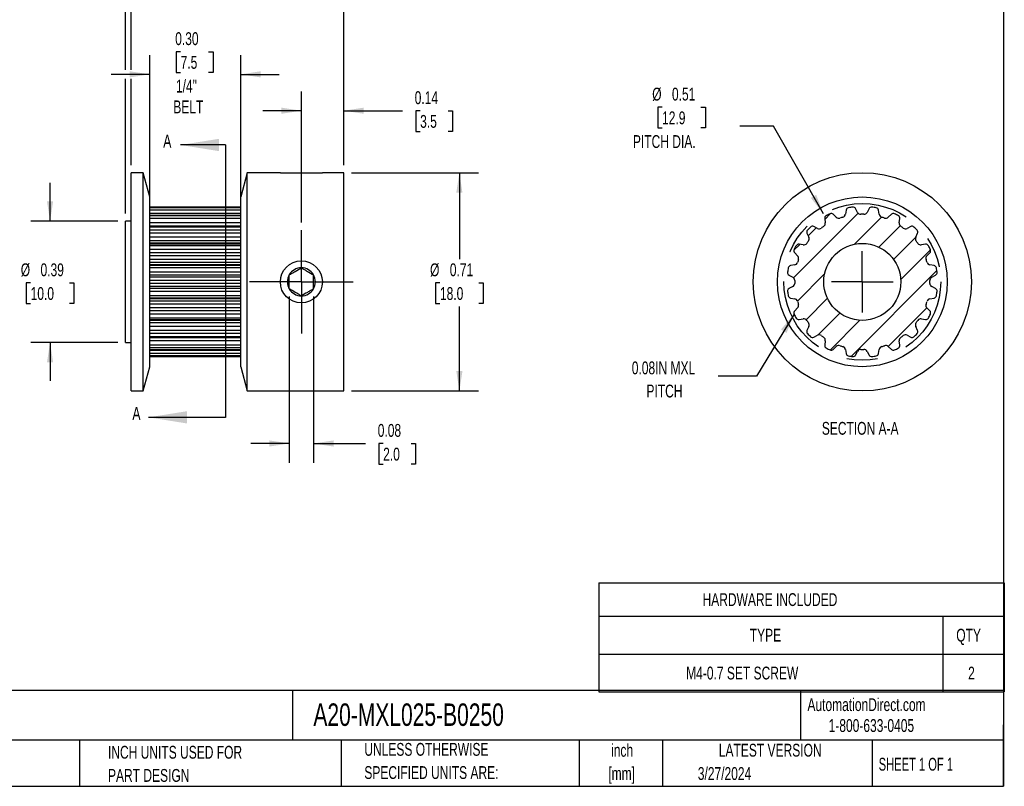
# Model space of a CAD drawing. Header units: inches. Extents: x 0.12 to 5.38, y 0.12 to 4.12.
# Tile 2 of 3: x 2.18 to 5.38, y 0.12 to 2.61. Entities that reach past the tile are written whole.
import ezdxf

# ---------------------------------------------------------------- set-up
doc = ezdxf.new("R2010")
doc.units = ezdxf.units.IN
doc.header["$LTSCALE"] = 0.5
doc.header["$MEASUREMENT"] = 0
doc.linetypes.add('CENTERX2', pattern=[0.8, 0.5, -0.1, 0.1, -0.1])
doc.layers.add('CENTER', color=40, linetype='CENTERX2')
doc.layers.add('HATCH', color=6, linetype='Continuous')
doc.layers.add('DIMENSIONS', color=140, linetype='Continuous', lineweight=25)
doc.layers.add('TEXT', color=140, linetype='Continuous', lineweight=25)
doc.styles.add('SLDTEXTSTYLE0', font='TXT', dxfattribs={"width": 0.7})
doc.styles.add('SLDTEXTSTYLE1', font='TXT', dxfattribs={"width": 0.65})
doc.dimstyles.new('SLDDIMSTYLE0', dxfattribs={"dimtxt": 0.04248, "dimasz": 0.065, "dimexe": 0, "dimexo": 0.0625, "dimgap": 0.01062, "dimtad": 0, "dimtih": 1, "dimtoh": 1, "dimrnd": 1e-09, "dimdsep": 46, "dimtxsty": 'SLDTEXTSTYLE0', "dimsah": 1, "dimcen": 0, "dimadec": 0, "dimazin": 2, "dimtfac": 1, "dimtofl": 0, "dimtmove": 0, "dimatfit": 3, "dimfxl": 0, "dimfrac": 2, "dimtolj": 1, "dimtzin": 12, "dimarcsym": 0})
doc.dimstyles.new('SLDDIMSTYLE1', dxfattribs={"dimtxt": 0.04248, "dimasz": 0.065, "dimexe": 0, "dimexo": 0.0625, "dimgap": 0.01062, "dimtad": 0, "dimtih": 1, "dimtoh": 1, "dimrnd": 1e-09, "dimzin": 0, "dimdsep": 46, "dimtxsty": 'SLDTEXTSTYLE0', "dimsah": 1, "dimcen": 0.09, "dimadec": 0, "dimazin": 0, "dimtfac": 1, "dimtmove": 0, "dimatfit": 0, "dimfxl": 0, "dimfrac": 2, "dimtolj": 1, "dimtzin": 12, "dimarcsym": 0})
doc.dimstyles.new('SLDDIMSTYLE2', dxfattribs={"dimtxt": 0.04248, "dimasz": 0.065, "dimexe": 0, "dimexo": 0.0625, "dimgap": 0.01062, "dimtad": 0, "dimtih": 1, "dimtoh": 1, "dimrnd": 1e-09, "dimdsep": 46, "dimtxsty": 'SLDTEXTSTYLE0', "dimsah": 1, "dimcen": 0.09, "dimadec": 0, "dimazin": 2, "dimtfac": 1, "dimtofl": 0, "dimtmove": 0, "dimatfit": 3, "dimfxl": 0, "dimfrac": 2, "dimtolj": 1, "dimtzin": 12, "dimarcsym": 0})
doc.dimstyles.new('SLDDIMSTYLE3', dxfattribs={"dimtxt": 0.04248, "dimasz": 0.065, "dimexe": 0, "dimexo": 0.0625, "dimgap": 0.01062, "dimtad": 0, "dimtih": 1, "dimtoh": 1, "dimrnd": 1e-09, "dimdsep": 46, "dimtxsty": 'SLDTEXTSTYLE0', "dimsah": 1, "dimcen": 0.09, "dimadec": 0, "dimazin": 2, "dimtfac": 1, "dimtmove": 0, "dimatfit": 0, "dimfxl": 0, "dimfrac": 2, "dimtolj": 1, "dimtzin": 12, "dimarcsym": 0})
doc.dimstyles.new('SLDDIMSTYLE4', dxfattribs={"dimtxt": 0.18, "dimasz": 0.065, "dimexe": 0, "dimexo": 0.0625, "dimgap": 0, "dimtad": 0, "dimtih": 1, "dimtoh": 1, "dimdec": 0, "dimrnd": 1e-09, "dimzin": 0, "dimdsep": 46, "dimtxsty": 'Standard', "dimsah": 1, "dimcen": 0.09, "dimadec": 0, "dimazin": 0, "dimtfac": 0.065, "dimtdec": 0, "dimtofl": 0, "dimtmove": 0, "dimatfit": 3, "dimfxl": 0, "dimfrac": 2, "dimtolj": 1, "dimtzin": 0, "dimarcsym": 0})

# ---------------------------------------------------------------- blocks, each defined once
blk = doc.blocks.new('SW_TABLEANNOTATION_0')
at = {"layer": 'TEXT', "color": 0}
for p, q in [((0, 0), (0, -0.1082)), ((0, 0), (1.1161, 0)), ((1.1161, 0), (1.316, 0)), ((1.316, 0), (1.316, -0.1082)), ((0, -0.1082), (0, -0.2312)), ((0, -0.1082), (1.1161, -0.1082)), ((1.1161, -0.1082), (1.1161, -0.2312)), ((1.1161, -0.1082), (1.316, -0.1082)), ((1.316, -0.1082), (1.316, -0.2312)), ((0, -0.2312), (0, -0.3541)), ((0, -0.2312), (1.1161, -0.2312)), ((1.1161, -0.2312), (1.1161, -0.3541)), ((1.1161, -0.2312), (1.316, -0.2312)), ((1.316, -0.2312), (1.316, -0.3541)), ((0, -0.3541), (1.1161, -0.3541)), ((1.1161, -0.3541), (1.316, -0.3541))]:
    blk.add_line(p, q, dxfattribs=at)
at = {"layer": 'TEXT', "color": 0, "attachment_point": 1, "style": 'SLDTEXTSTYLE0'}
for s, insert, char_height in [('HARDWARE INCLUDED', (0.3362, -0.0333), 0.041667), ('TYPE', (0.4895, -0.1488), 0.04167), ('QTY', (1.16, -0.1488), 0.04167), ('M4-0.7 SET SCREW', (0.283, -0.2718), 0.041667), ('2', (1.1984, -0.2718), 0.0417)]:
    blk.add_mtext(s, dxfattribs=dict(at, insert=insert, char_height=char_height))
blk = doc.blocks.new('_D_1')
at = {"layer": 'DIMENSIONS'}
for p, q in [((2.6028, 2.0284), (2.6028, 2.4993)), ((2.7029, 2.5103), (2.6887, 2.5103)), ((2.6887, 2.5103), (2.6887, 2.4428)), ((2.7938, 2.5103), (2.8081, 2.5103)), ((2.8081, 2.5103), (2.8081, 2.4428)), ((2.8981, 2.0284), (2.8981, 2.4993)), ((2.6028, 2.4368), (2.4778, 2.4368)), ((2.6887, 2.4428), (2.7029, 2.4428)), ((2.8081, 2.4428), (2.7938, 2.4428)), ((2.8981, 2.4368), (3.0231, 2.4368))]:
    blk.add_line(p, q, dxfattribs=at)
for points in [[(2.6028, 2.4368), (2.5378, 2.4468), (2.5378, 2.4268)], [(2.8981, 2.4368), (2.9631, 2.4268), (2.9631, 2.4468)]]:
    blk.add_solid(points, dxfattribs=at)
at = {"layer": 'DIMENSIONS', "char_height": 0.04167, "attachment_point": 1, "style": 'SLDTEXTSTYLE0'}
for s, insert in [('0.30', (2.6853, 2.5735)), ('7.5', (2.7029, 2.4965)), ('1/4"', (2.6877, 2.4195)), ('BELT', (2.6792, 2.352))]:
    blk.add_mtext(s, dxfattribs=dict(at, insert=insert))
blk = doc.blocks.new('_D_2')
at = {"layer": 'DIMENSIONS'}
for p, q in [((2.5423, 2.4518), (2.5423, 2.8251)), ((3.2327, 2.1423), (3.2327, 2.8251)), ((2.5423, 2.7626), (2.7539, 2.7626)), ((2.8115, 2.7626), (2.7972, 2.7626)), ((2.7972, 2.7626), (2.7972, 2.6951)), ((2.9377, 2.7626), (2.952, 2.7626)), ((2.952, 2.7626), (2.952, 2.6951)), ((3.2327, 2.7626), (2.9953, 2.7626)), ((2.7972, 2.6951), (2.8115, 2.6951)), ((2.952, 2.6951), (2.9377, 2.6951)), ((2.5423, 2.1423), (2.5423, 2.4218))]:
    blk.add_line(p, q, dxfattribs=at)
for points in [[(2.5423, 2.7626), (2.6073, 2.7526), (2.6073, 2.7726)], [(3.2327, 2.7626), (3.1677, 2.7726), (3.1677, 2.7526)]]:
    blk.add_solid(points, dxfattribs=at)
at = {"layer": 'DIMENSIONS', "char_height": 0.04167, "attachment_point": 1, "style": 'SLDTEXTSTYLE0'}
for s, insert in [('0.69', (2.8115, 2.8259)), ('17.5', (2.8115, 2.7488))]:
    blk.add_mtext(s, dxfattribs=dict(at, insert=insert))
blk = doc.blocks.new('_D_3')
at = {"layer": 'DIMENSIONS'}
for p, q in [((2.5241, 2.4518), (2.5241, 3.0899)), ((3.2327, 2.1423), (3.2327, 3.0899)), ((2.5241, 3.0274), (2.7539, 3.0274)), ((2.8115, 3.0274), (2.7972, 3.0274)), ((2.7972, 3.0274), (2.7972, 2.9599)), ((2.9377, 3.0274), (2.952, 3.0274)), ((2.952, 3.0274), (2.952, 2.9599)), ((3.2327, 3.0274), (2.9953, 3.0274)), ((2.7972, 2.9599), (2.8115, 2.9599)), ((2.952, 2.9599), (2.9377, 2.9599)), ((2.5241, 1.9849), (2.5241, 2.4218))]:
    blk.add_line(p, q, dxfattribs=at)
for points in [[(2.5241, 3.0274), (2.5891, 3.0174), (2.5891, 3.0374)], [(3.2327, 3.0274), (3.1677, 3.0374), (3.1677, 3.0174)]]:
    blk.add_solid(points, dxfattribs=at)
at = {"layer": 'DIMENSIONS', "char_height": 0.04167, "attachment_point": 1, "style": 'SLDTEXTSTYLE0'}
for s, insert in [('0.71', (2.8115, 3.0906)), ('18.0', (2.8115, 3.0136))]:
    blk.add_mtext(s, dxfattribs=dict(at, insert=insert))
blk = doc.blocks.new('_D_4')
at = {"layer": 'DIMENSIONS'}
for p, q in [((2.279, 1.9599), (2.279, 2.0849)), ((2.4991, 1.9599), (2.2165, 1.9599)), ((2.2159, 1.7597), (2.2017, 1.7597)), ((2.2017, 1.7597), (2.2017, 1.6922)), ((2.3422, 1.7597), (2.3564, 1.7597)), ((2.3564, 1.7597), (2.3564, 1.6922)), ((2.2017, 1.6922), (2.2159, 1.6922)), ((2.3564, 1.6922), (2.3422, 1.6922)), ((2.4991, 1.5662), (2.2165, 1.5662)), ((2.279, 1.5662), (2.279, 1.4412))]:
    blk.add_line(p, q, dxfattribs=at)
for points in [[(2.279, 1.9599), (2.289, 2.0249), (2.269, 2.0249)], [(2.279, 1.5662), (2.269, 1.5012), (2.289, 1.5012)]]:
    blk.add_solid(points, dxfattribs=at)
at = {"layer": 'DIMENSIONS', "char_height": 0.04167, "attachment_point": 1, "style": 'SLDTEXTSTYLE0'}
for s, insert in [('%%c', (2.1839, 1.823)), ('0.39', (2.248, 1.823)), ('10.0', (2.2159, 1.7459))]:
    blk.add_mtext(s, dxfattribs=dict(at, insert=insert))
blk = doc.blocks.new('_D_5')
at = {"layer": 'DIMENSIONS'}
for p, q in [((3.0949, 1.9562), (3.0949, 2.3812)), ((3.2327, 2.1423), (3.2327, 2.3812)), ((3.0949, 2.3187), (2.9699, 2.3187)), ((3.2327, 2.3187), (3.423, 2.3187)), ((3.4806, 2.3187), (3.4663, 2.3187)), ((3.4663, 2.3187), (3.4663, 2.2512)), ((3.5714, 2.3187), (3.5857, 2.3187)), ((3.5857, 2.3187), (3.5857, 2.2512)), ((3.4663, 2.2512), (3.4806, 2.2512)), ((3.5857, 2.2512), (3.5714, 2.2512))]:
    blk.add_line(p, q, dxfattribs=at)
for points in [[(3.0949, 2.3187), (3.0299, 2.3287), (3.0299, 2.3087)], [(3.2327, 2.3187), (3.2977, 2.3087), (3.2977, 2.3287)]]:
    blk.add_solid(points, dxfattribs=at)
at = {"layer": 'DIMENSIONS', "char_height": 0.04167, "attachment_point": 1, "style": 'SLDTEXTSTYLE0'}
for s, insert in [('0.14', (3.4629, 2.3819)), ('3.5', (3.4806, 2.3049))]:
    blk.add_mtext(s, dxfattribs=dict(at, insert=insert))
blk = doc.blocks.new('_D_6')
at = {"layer": 'DIMENSIONS'}
for p, q in [((3.2577, 2.1173), (3.6705, 2.1173)), ((3.608, 2.1173), (3.608, 1.8368)), ((3.5449, 1.7597), (3.5306, 1.7597)), ((3.5306, 1.7597), (3.5306, 1.6922)), ((3.6711, 1.7597), (3.6854, 1.7597)), ((3.6854, 1.7597), (3.6854, 1.6922)), ((3.5306, 1.6922), (3.5449, 1.6922)), ((3.608, 1.4087), (3.608, 1.6827)), ((3.6854, 1.6922), (3.6711, 1.6922)), ((3.2577, 1.4087), (3.6705, 1.4087))]:
    blk.add_line(p, q, dxfattribs=at)
for points in [[(3.608, 2.1173), (3.598, 2.0523), (3.618, 2.0523)], [(3.608, 1.4087), (3.618, 1.4737), (3.598, 1.4737)]]:
    blk.add_solid(points, dxfattribs=at)
at = {"layer": 'DIMENSIONS', "char_height": 0.04167, "attachment_point": 1, "style": 'SLDTEXTSTYLE0'}
for s, insert in [('%%c', (3.5128, 1.823)), ('0.71', (3.5769, 1.823)), ('18.0', (3.5449, 1.7459))]:
    blk.add_mtext(s, dxfattribs=dict(at, insert=insert))
blk = doc.blocks.new('_D_7')
at = {"layer": 'DIMENSIONS'}
for p, q in [((3.0556, 1.7153), (3.0556, 1.1757)), ((3.1343, 1.7153), (3.1343, 1.1757)), ((3.0556, 1.2382), (2.9306, 1.2382)), ((3.1343, 1.2382), (3.303, 1.2382)), ((3.3606, 1.2382), (3.3463, 1.2382)), ((3.3463, 1.2382), (3.3463, 1.1707)), ((3.4515, 1.2382), (3.4657, 1.2382)), ((3.4657, 1.2382), (3.4657, 1.1707)), ((3.3463, 1.1707), (3.3606, 1.1707)), ((3.4657, 1.1707), (3.4515, 1.1707))]:
    blk.add_line(p, q, dxfattribs=at)
for points in [[(3.0556, 1.2382), (2.9906, 1.2482), (2.9906, 1.2282)], [(3.1343, 1.2382), (3.1993, 1.2282), (3.1993, 1.2482)]]:
    blk.add_solid(points, dxfattribs=at)
at = {"layer": 'DIMENSIONS', "char_height": 0.04167, "attachment_point": 1, "style": 'SLDTEXTSTYLE0'}
for s, insert in [('0.08', (3.3429, 1.3015)), ('2.0', (3.3606, 1.2244))]:
    blk.add_mtext(s, dxfattribs=dict(at, insert=insert))
blk = doc.blocks.new('SW_CENTERMARKSYMBOL_1')
at = {"layer": 'CENTER', "color": 0}
for p, q in [((0, 0.1), (0, 0.1682)), ((0, 0), (0, 0.1)), ((-0.1, 0), (-0.1682, 0)), ((0, 0), (-0.1, 0)), ((0, 0), (0, -0.1)), ((0, 0), (0.1, 0)), ((0.1, 0), (0.1682, 0)), ((0, -0.1), (0, -0.1682))]:
    blk.add_line(p, q, dxfattribs=at)
blk = doc.blocks.new('_D_8')
at = {"layer": 'DIMENSIONS'}
for p, q in [((4.2661, 2.3303), (4.2519, 2.3303)), ((4.2519, 2.3303), (4.2519, 2.2627)), ((4.3924, 2.3303), (4.4066, 2.3303)), ((4.4066, 2.3303), (4.4066, 2.2627)), ((4.2519, 2.2627), (4.2661, 2.2627)), ((4.4066, 2.2627), (4.3924, 2.2627)), ((4.6278, 2.2686), (4.5184, 2.2686)), ((4.7901, 1.9841), (4.6278, 2.2686))]:
    blk.add_line(p, q, dxfattribs=at)
blk.add_solid([(4.7901, 1.9841), (4.7665, 2.0455), (4.7492, 2.0356)], dxfattribs=at)
at = {"layer": 'DIMENSIONS', "char_height": 0.04167, "attachment_point": 1, "style": 'SLDTEXTSTYLE0'}
for s, insert in [('%%c', (4.2341, 2.3935)), ('0.51', (4.2982, 2.3935)), ('12.9', (4.2661, 2.3164)), ('PITCH DIA.', (4.1714, 2.2394))]:
    blk.add_mtext(s, dxfattribs=dict(at, insert=insert))
blk = doc.blocks.new('SW_CENTERMARKSYMBOL_2')
at = {"layer": 'CENTER', "color": 0}
for q in [(0, 0.1), (-0.1, 0), (0, -0.1), (0.1, 0)]:
    blk.add_line((0, 0), q, dxfattribs=at)

msp = doc.modelspace()

# ---------------------------------------------------------------- hatches: boundary and pattern name
at = {"layer": 'HATCH'}
h = msp.add_hatch(dxfattribs=at)
h.set_pattern_fill('ANSI31', color=256, scale=0.5, style=0)
edge = h.paths.add_edge_path(flags=0)
edge.add_line((4.6905, 1.7475), (4.6782, 1.741))
edge.add_arc((4.6825, 1.733), 0.00906, 118, 187.315)
edge.add_arc((4.9162, 1.763), 0.2447, 187.315, 190.685)
edge.add_arc((4.6846, 1.7193), 0.00906, 190.685, 260)
edge.add_line((4.6831, 1.7104), (4.6967, 1.708))
edge.add_arc((4.6947, 1.6964), 0.0118, 16.7473, 80, ccw=False)
edge.add_arc((4.9162, 1.763), 0.2195, 196.7473, 199.2527)
edge.add_arc((4.6978, 1.6867), 0.0118, -44, 19.2527, ccw=False)
edge.add_line((4.7063, 1.6785), (4.6967, 1.6685))
edge.add_arc((4.7032, 1.6622), 0.00906, 136, 205.315)
edge.add_arc((4.9162, 1.763), 0.2447, 205.315, 208.685)
edge.add_arc((4.7095, 1.6499), 0.00906, 208.685, 278)
edge.add_line((4.7107, 1.6409), (4.7245, 1.6429))
edge.add_arc((4.7261, 1.6312), 0.0118, 34.7473, 98, ccw=False)
edge.add_arc((4.9162, 1.763), 0.2195, 214.7473, 217.2527)
edge.add_arc((4.7321, 1.623), 0.0118, -26, 37.2527, ccw=False)
edge.add_line((4.7427, 1.6178), (4.7366, 1.6053))
edge.add_arc((4.7447, 1.6014), 0.00906, 154, 223.315)
edge.add_arc((4.9162, 1.763), 0.2447, 223.315, 226.685)
edge.add_arc((4.7545, 1.5916), 0.00906, 226.685, 296)
edge.add_line((4.7585, 1.5834), (4.771, 1.5895))
edge.add_arc((4.7762, 1.5789), 0.0118, 52.7473, 116, ccw=False)
edge.add_arc((4.9162, 1.763), 0.2195, 232.7473, 235.2527)
edge.add_arc((4.7844, 1.573), 0.0118, -8, 55.2527, ccw=False)
edge.add_line((4.796, 1.5713), (4.7941, 1.5576))
edge.add_arc((4.8031, 1.5563), 0.00906, 172, 241.315)
edge.add_arc((4.9162, 1.763), 0.2447, 241.315, 244.685)
edge.add_arc((4.8154, 1.55), 0.00906, 244.685, 314)
edge.add_line((4.8217, 1.5435), (4.8317, 1.5531))
edge.add_arc((4.8399, 1.5446), 0.0118, 70.7473, 134, ccw=False)
edge.add_arc((4.9162, 1.763), 0.2195, 250.7473, 253.2527)
edge.add_arc((4.8495, 1.5415), 0.0118, 10, 73.2527, ccw=False)
edge.add_line((4.8612, 1.5436), (4.8636, 1.5299))
edge.add_arc((4.8725, 1.5315), 0.00906, 190, 259.315)
edge.add_arc((4.9162, 1.763), 0.2447, 259.315, 262.685)
edge.add_arc((4.8862, 1.5293), 0.00906, 262.685, 332)
edge.add_line((4.8942, 1.525), (4.9007, 1.5373))
edge.add_arc((4.9111, 1.5318), 0.0118, 88.7473, 152, ccw=False)
edge.add_arc((4.9162, 1.763), 0.2195, 268.7473, 271.2527)
edge.add_arc((4.9212, 1.5318), 0.0118, 28, 91.2527, ccw=False)
edge.add_line((4.9317, 1.5373), (4.9382, 1.525))
edge.add_arc((4.9462, 1.5293), 0.00906, 208, 277.315)
edge.add_arc((4.9162, 1.763), 0.2447, 277.315, 280.685)
edge.add_arc((4.9599, 1.5315), 0.00906, 280.685, 350)
edge.add_line((4.9688, 1.5299), (4.9712, 1.5436))
edge.add_arc((4.9828, 1.5415), 0.0118, 106.7473, 170, ccw=False)
edge.add_arc((4.9162, 1.763), 0.2195, 286.7473, 289.2527)
edge.add_arc((4.9925, 1.5446), 0.0118, 46, 109.2527, ccw=False)
edge.add_line((5.0007, 1.5531), (5.0106, 1.5435))
edge.add_arc((5.0169, 1.55), 0.00906, 226, 295.315)
edge.add_arc((4.9162, 1.763), 0.2447, 295.315, 298.685)
edge.add_arc((5.0293, 1.5563), 0.00906, 298.685, 368)
edge.add_line((5.0383, 1.5576), (5.0363, 1.5713))
edge.add_arc((5.048, 1.573), 0.0118, 124.7473, 188, ccw=False)
edge.add_arc((4.9162, 1.763), 0.2195, 304.7473, 307.2527)
edge.add_arc((5.0562, 1.5789), 0.0118, 64, 127.2527, ccw=False)
edge.add_line((5.0614, 1.5895), (5.0739, 1.5834))
edge.add_arc((5.0778, 1.5916), 0.00906, 244, 313.315)
edge.add_arc((4.9162, 1.763), 0.2447, 313.315, 316.685)
edge.add_arc((5.0876, 1.6014), 0.00906, 316.685, 386)
edge.add_line((5.0958, 1.6053), (5.0897, 1.6178))
edge.add_arc((5.1003, 1.623), 0.0118, 142.7473, 206, ccw=False)
edge.add_arc((4.9162, 1.763), 0.2195, 322.7473, 325.2527)
edge.add_arc((5.1062, 1.6312), 0.0118, 82, 145.2527, ccw=False)
edge.add_line((5.1079, 1.6429), (5.1216, 1.6409))
edge.add_arc((5.1229, 1.6499), 0.00906, 262, 331.315)
edge.add_arc((4.9162, 1.763), 0.2447, 331.315, 334.685)
edge.add_arc((5.1292, 1.6622), 0.00906, 334.685, 404)
edge.add_line((5.1357, 1.6685), (5.1261, 1.6785))
edge.add_arc((5.1345, 1.6867), 0.0118, 160.7473, 224, ccw=False)
edge.add_arc((4.9162, 1.763), 0.2195, 340.7473, 343.2527)
edge.add_arc((5.1377, 1.6964), 0.0118, 100, 163.2527, ccw=False)
edge.add_line((5.1356, 1.708), (5.1493, 1.7104))
edge.add_arc((5.1477, 1.7193), 0.00906, 280, 349.315)
edge.add_arc((4.9162, 1.763), 0.2447, 349.315, 352.685)
edge.add_arc((5.1499, 1.733), 0.00906, 352.685, 422)
edge.add_line((5.1541, 1.741), (5.1419, 1.7475))
edge.add_arc((5.1474, 1.7579), 0.0118, 178.7473, 242, ccw=False)
edge.add_arc((4.9162, 1.763), 0.2195, 358.7473, 361.2527)
edge.add_arc((5.1474, 1.7681), 0.0118, 118, 181.2527, ccw=False)
edge.add_line((5.1419, 1.7785), (5.1541, 1.785))
edge.add_arc((5.1499, 1.793), 0.00906, 298, 367.315)
edge.add_arc((4.9162, 1.763), 0.2447, 7.315, 10.685)
edge.add_arc((5.1477, 1.8067), 0.00906, 10.685, 80)
edge.add_line((5.1493, 1.8156), (5.1356, 1.818))
edge.add_arc((5.1377, 1.8297), 0.0118, 196.7473, 260, ccw=False)
edge.add_arc((4.9162, 1.763), 0.2195, 16.7473, 19.2527)
edge.add_arc((5.1345, 1.8393), 0.0118, 136, 199.2527, ccw=False)
edge.add_line((5.1261, 1.8475), (5.1357, 1.8575))
edge.add_arc((5.1292, 1.8638), 0.00906, 316, 385.315)
edge.add_arc((4.9162, 1.763), 0.2447, 25.315, 28.685)
edge.add_arc((5.1229, 1.8761), 0.00906, 28.685, 98)
edge.add_line((5.1216, 1.8851), (5.1079, 1.8831))
edge.add_arc((5.1062, 1.8948), 0.0118, 214.7473, 278, ccw=False)
edge.add_arc((4.9162, 1.763), 0.2195, 34.7473, 37.2527)
edge.add_arc((5.1003, 1.903), 0.0118, 154, 217.2527, ccw=False)
edge.add_line((5.0897, 1.9082), (5.0958, 1.9207))
edge.add_arc((5.0876, 1.9246), 0.00906, 334, 403.315)
edge.add_arc((4.9162, 1.763), 0.2447, 43.315, 46.685)
edge.add_arc((5.0778, 1.9344), 0.00906, 46.685, 116)
edge.add_line((5.0739, 1.9426), (5.0614, 1.9365))
edge.add_arc((5.0562, 1.9471), 0.0118, 232.7473, 296, ccw=False)
edge.add_arc((4.9162, 1.763), 0.2195, 52.7473, 55.2527)
edge.add_arc((5.048, 1.9531), 0.0118, 172, 235.2527, ccw=False)
edge.add_line((5.0363, 1.9547), (5.0383, 1.9685))
edge.add_arc((5.0293, 1.9697), 0.00906, 352, 421.315)
edge.add_arc((4.9162, 1.763), 0.2447, 61.315, 64.685)
edge.add_arc((5.0169, 1.976), 0.00906, 64.685, 134)
edge.add_line((5.0106, 1.9825), (5.0007, 1.9729))
edge.add_arc((4.9925, 1.9814), 0.0118, 250.7473, 314, ccw=False)
edge.add_arc((4.9162, 1.763), 0.2195, 70.7473, 73.2527)
edge.add_arc((4.9828, 1.9845), 0.0118, 190, 253.2527, ccw=False)
edge.add_line((4.9712, 1.9824), (4.9688, 1.9961))
edge.add_arc((4.9599, 1.9945), 0.00906, 10, 79.315)
edge.add_arc((4.9162, 1.763), 0.2447, 79.315, 82.685)
edge.add_arc((4.9462, 1.9967), 0.00906, 82.685, 152)
edge.add_line((4.9382, 2.001), (4.9317, 1.9887))
edge.add_arc((4.9212, 1.9942), 0.0118, 268.7473, 332, ccw=False)
edge.add_arc((4.9162, 1.763), 0.2195, 88.7473, 91.2527)
edge.add_arc((4.9111, 1.9942), 0.0118, 208, 271.2527, ccw=False)
edge.add_line((4.9007, 1.9887), (4.8942, 2.001))
edge.add_arc((4.8862, 1.9967), 0.00906, 28, 97.315)
edge.add_arc((4.9162, 1.763), 0.2447, 97.315, 100.685)
edge.add_arc((4.8725, 1.9945), 0.00906, 100.685, 170)
edge.add_line((4.8636, 1.9961), (4.8612, 1.9824))
edge.add_arc((4.8495, 1.9845), 0.0118, 286.7473, 350, ccw=False)
edge.add_arc((4.9162, 1.763), 0.2195, 106.7473, 109.2527)
edge.add_arc((4.8399, 1.9814), 0.0118, 226, 289.2527, ccw=False)
edge.add_line((4.8317, 1.9729), (4.8217, 1.9825))
edge.add_arc((4.8154, 1.976), 0.00906, 46, 115.315)
edge.add_arc((4.9162, 1.763), 0.2447, 115.315, 118.685)
edge.add_arc((4.8031, 1.9697), 0.00906, 118.685, 188)
edge.add_line((4.7941, 1.9685), (4.796, 1.9547))
edge.add_arc((4.7844, 1.9531), 0.0118, -55.2527, 8, ccw=False)
edge.add_arc((4.9162, 1.763), 0.2195, 124.7473, 127.2527)
edge.add_arc((4.7762, 1.9471), 0.0118, 244, 307.2527, ccw=False)
edge.add_line((4.771, 1.9365), (4.7585, 1.9426))
edge.add_arc((4.7545, 1.9344), 0.00906, 64, 133.315)
edge.add_arc((4.9162, 1.763), 0.2447, 133.315, 136.685)
edge.add_arc((4.7447, 1.9246), 0.00906, 136.685, 206)
edge.add_line((4.7366, 1.9207), (4.7427, 1.9082))
edge.add_arc((4.7321, 1.903), 0.0118, -37.2527, 26, ccw=False)
edge.add_arc((4.9162, 1.763), 0.2195, 142.7473, 145.2527)
edge.add_arc((4.7261, 1.8948), 0.0118, 262, 325.2527, ccw=False)
edge.add_line((4.7245, 1.8831), (4.7107, 1.8851))
edge.add_arc((4.7095, 1.8761), 0.00906, 82, 151.315)
edge.add_arc((4.9162, 1.763), 0.2447, 151.315, 154.685)
edge.add_arc((4.7032, 1.8638), 0.00906, 154.685, 224)
edge.add_line((4.6967, 1.8575), (4.7063, 1.8475))
edge.add_arc((4.6978, 1.8393), 0.0118, -19.2527, 44, ccw=False)
edge.add_arc((4.9162, 1.763), 0.2195, 160.7473, 163.2527)
edge.add_arc((4.6947, 1.8297), 0.0118, 280, 343.2527, ccw=False)
edge.add_line((4.6967, 1.818), (4.6831, 1.8156))
edge.add_arc((4.6846, 1.8067), 0.00906, 100, 169.315)
edge.add_arc((4.9162, 1.763), 0.2447, 169.315, 172.685)
edge.add_arc((4.6825, 1.793), 0.00906, 172.685, 242)
edge.add_line((4.6782, 1.785), (4.6905, 1.7785))
edge.add_arc((4.6849, 1.7681), 0.0118, -1.2527, 62, ccw=False)
edge.add_arc((4.9162, 1.763), 0.2195, 178.7473, 181.2527)
edge.add_arc((4.6849, 1.7579), 0.0118, -62, 1.2527, ccw=False)
edge = h.paths.add_edge_path(flags=0)
edge.add_arc((4.9162, 1.763), 0.125, 0, 360)

# ---------------------------------------------------------------- linework, layer by layer
for p, q in [((2.5817, 2.1173), (2.5423, 2.1173)), ((2.5423, 1.4087), (2.5423, 2.1173)), ((2.6028, 2.0386), (2.5817, 2.1173)), ((2.5817, 1.4087), (2.5817, 2.1173)), ((2.9192, 2.1173), (2.8981, 2.0386)), ((3.0267, 2.1173), (2.9192, 2.1173)), ((2.9192, 1.4087), (2.9192, 2.1173)), ((3.0267, 2.1173), (3.1632, 2.1173)), ((3.2327, 2.1173), (3.1632, 2.1173)), ((3.2327, 1.4087), (3.2327, 2.1173)), ((2.6028, 1.4874), (2.6028, 2.0386)), ((2.8981, 1.4874), (2.8981, 2.0386)), ((2.8981, 2.0058), (2.6028, 2.0058)), ((2.8981, 2.0057), (2.6028, 2.0057)), ((2.8981, 2.0034), (2.6028, 2.0034)), ((2.8981, 1.9961), (2.6028, 1.9961)), ((2.8981, 1.9851), (2.6028, 1.9851)), ((2.8981, 1.9842), (2.6028, 1.9842)), ((4.8317, 1.9729), (4.8217, 1.9825)), ((4.8636, 1.9961), (4.8612, 1.9824)), ((4.9007, 1.9887), (4.8942, 2.001)), ((4.9382, 2.001), (4.9317, 1.9887)), ((4.9712, 1.9824), (4.9688, 1.9961)), ((5.0106, 1.9825), (5.0007, 1.9729)), ((2.5423, 1.9599), (2.5241, 1.9599)), ((2.5241, 1.5662), (2.5241, 1.9599)), ((2.8981, 1.9777), (2.6028, 1.9777)), ((2.8981, 1.9685), (2.6028, 1.9685)), ((2.8981, 1.9547), (2.6028, 1.9547)), ((4.7941, 1.9685), (4.796, 1.9547)), ((5.0363, 1.9547), (5.0383, 1.9685)), ((2.8981, 1.9435), (2.6028, 1.9435)), ((2.8981, 1.941), (2.6028, 1.941)), ((2.8981, 1.9309), (2.6028, 1.9309)), ((2.8981, 1.9207), (2.6028, 1.9207)), ((4.7366, 1.9207), (4.7427, 1.9082)), ((4.771, 1.9365), (4.7585, 1.9426)), ((5.0739, 1.9426), (5.0614, 1.9365)), ((5.0897, 1.9082), (5.0958, 1.9207)), ((2.8981, 1.9082), (2.6028, 1.9082)), ((2.8981, 1.8959), (2.6028, 1.8959)), ((2.8981, 1.8881), (2.6028, 1.8881)), ((2.8981, 1.8852), (2.6028, 1.8852)), ((2.8981, 1.8805), (2.6028, 1.8805)), ((2.8981, 1.8676), (2.6028, 1.8676)), ((2.8981, 1.8575), (2.6028, 1.8575)), ((4.6967, 1.8575), (4.7063, 1.8475)), ((4.7245, 1.8831), (4.7107, 1.8851)), ((5.1216, 1.8851), (5.1079, 1.8831)), ((5.1261, 1.8475), (5.1357, 1.8575)), ((2.8981, 1.8475), (2.6028, 1.8475)), ((2.8981, 1.8354), (2.6028, 1.8354)), ((2.8981, 1.8262), (2.6028, 1.8262)), ((2.8981, 1.818), (2.6028, 1.818)), ((2.8981, 1.8156), (2.6028, 1.8156)), ((2.8981, 1.8084), (2.6028, 1.8084)), ((2.8981, 1.7942), (2.6028, 1.7942)), ((4.6967, 1.818), (4.6831, 1.8156)), ((5.1493, 1.8156), (5.1356, 1.818)), ((2.8981, 1.785), (2.6028, 1.785)), ((2.8981, 1.7785), (2.6028, 1.7785)), ((2.8981, 1.7678), (2.6028, 1.7678)), ((4.6782, 1.785), (4.6905, 1.7785)), ((5.1419, 1.7785), (5.1541, 1.785)), ((2.8981, 1.7582), (2.6028, 1.7582)), ((2.8981, 1.7475), (2.6028, 1.7475)), ((2.8981, 1.741), (2.6028, 1.741)), ((2.8981, 1.7318), (2.6028, 1.7318)), ((4.6905, 1.7475), (4.6782, 1.741)), ((5.1541, 1.741), (5.1419, 1.7475)), ((2.8981, 1.7176), (2.6028, 1.7176)), ((2.8981, 1.7104), (2.6028, 1.7104)), ((2.8981, 1.708), (2.6028, 1.708)), ((2.8981, 1.6998), (2.6028, 1.6998)), ((4.6831, 1.7104), (4.6967, 1.708)), ((5.1356, 1.708), (5.1493, 1.7104)), ((2.8981, 1.6906), (2.6028, 1.6906)), ((2.8981, 1.6785), (2.6028, 1.6785)), ((2.8981, 1.6685), (2.6028, 1.6685)), ((4.7063, 1.6785), (4.6967, 1.6685)), ((5.1357, 1.6685), (5.1261, 1.6785)), ((2.8981, 1.6584), (2.6028, 1.6584)), ((2.8981, 1.6456), (2.6028, 1.6456)), ((2.6028, 1.6408), (2.8981, 1.6408)), ((2.8981, 1.6379), (2.6028, 1.6379)), ((4.7107, 1.6409), (4.7245, 1.6429)), ((5.1079, 1.6429), (5.1216, 1.6409)), ((2.8981, 1.6301), (2.6028, 1.6301)), ((2.8981, 1.6178), (2.6028, 1.6178)), ((2.8981, 1.6053), (2.6028, 1.6053)), ((4.7427, 1.6178), (4.7366, 1.6053)), ((5.0958, 1.6053), (5.0897, 1.6178)), ((2.8981, 1.5951), (2.6028, 1.5951)), ((2.8981, 1.585), (2.6028, 1.585)), ((2.6028, 1.5825), (2.8981, 1.5825)), ((2.8981, 1.5713), (2.6028, 1.5713)), ((4.7585, 1.5834), (4.771, 1.5895)), ((4.796, 1.5713), (4.7941, 1.5576)), ((5.0383, 1.5576), (5.0363, 1.5713)), ((5.0614, 1.5895), (5.0739, 1.5834)), ((2.5241, 1.5662), (2.5423, 1.5662)), ((2.8981, 1.5576), (2.6028, 1.5576)), ((2.8981, 1.5483), (2.6028, 1.5483)), ((2.8981, 1.5418), (2.6028, 1.5418)), ((2.6028, 1.5409), (2.8981, 1.5409)), ((4.8217, 1.5435), (4.8317, 1.5531)), ((4.8612, 1.5436), (4.8636, 1.5299)), ((4.8942, 1.525), (4.9007, 1.5373)), ((4.9317, 1.5373), (4.9382, 1.525)), ((4.9688, 1.5299), (4.9712, 1.5436)), ((5.0007, 1.5531), (5.0106, 1.5435)), ((2.8981, 1.5299), (2.6028, 1.5299)), ((2.8981, 1.5226), (2.6028, 1.5226)), ((2.8981, 1.5203), (2.6028, 1.5203)), ((2.6028, 1.5202), (2.8981, 1.5202)), ((2.5817, 1.4087), (2.6028, 1.4874)), ((2.8981, 1.4874), (2.9192, 1.4087)), ((2.5423, 1.4087), (2.5817, 1.4087)), ((2.9192, 1.4087), (3.2327, 1.4087))]:
    msp.add_line(p, q)
for centre, radius in [((4.9162, 1.763), 0.3543), ((4.9162, 1.763), 0.2756), ((4.9162, 1.763), 0.125), ((3.0949, 1.763), 0.0682)]:
    msp.add_circle(centre, radius)
for centre, radius, start, end in [((4.9162, 1.763), 0.2447, 115.315, 118.685), ((4.8154, 1.976), 0.00906, 46, 115.315), ((4.8495, 1.9845), 0.0118, 286.7473, 350), ((4.8725, 1.9945), 0.00906, 100.685, 170), ((4.9162, 1.763), 0.2447, 97.315, 100.685), ((4.8862, 1.9967), 0.00906, 28, 97.315), ((4.9111, 1.9942), 0.0118, 208, 271.2527), ((4.9162, 1.763), 0.2195, 88.7473, 91.2527), ((4.9212, 1.9942), 0.0118, 268.7473, 332), ((4.9462, 1.9967), 0.00906, 82.685, 152), ((4.9162, 1.763), 0.2447, 79.315, 82.685), ((4.9599, 1.9945), 0.00906, 10, 79.315), ((4.9828, 1.9845), 0.0118, 190, 253.2527), ((5.0169, 1.976), 0.00906, 64.685, 134), ((4.9162, 1.763), 0.2447, 61.315, 64.685), ((4.7844, 1.9531), 0.0118, 304.7473, 8), ((4.8031, 1.9697), 0.00906, 118.685, 188), ((4.8399, 1.9814), 0.0118, 226, 289.2527), ((4.9162, 1.763), 0.2195, 106.7473, 109.2527), ((4.9162, 1.763), 0.2195, 70.7473, 73.2527), ((4.9925, 1.9814), 0.0118, 250.7473, 314), ((5.0293, 1.9697), 0.00906, 352, 61.315), ((5.048, 1.9531), 0.0118, 172, 235.2527), ((4.7447, 1.9246), 0.00906, 136.685, 206), ((4.9162, 1.763), 0.2447, 133.315, 136.685), ((4.7545, 1.9344), 0.00906, 64, 133.315), ((4.7762, 1.9471), 0.0118, 244, 307.2527), ((4.9162, 1.763), 0.2195, 124.7473, 127.2527), ((4.9162, 1.763), 0.2195, 52.7473, 55.2527), ((5.0562, 1.9471), 0.0118, 232.7473, 296), ((5.0778, 1.9344), 0.00906, 46.685, 116), ((4.9162, 1.763), 0.2447, 43.315, 46.685), ((5.0876, 1.9246), 0.00906, 334, 43.315), ((4.7261, 1.8948), 0.0118, 262, 325.2527), ((4.9162, 1.763), 0.2195, 142.7473, 145.2527), ((4.7321, 1.903), 0.0118, 322.7473, 26), ((5.1003, 1.903), 0.0118, 154, 217.2527), ((4.9162, 1.763), 0.2195, 34.7473, 37.2527), ((5.1062, 1.8948), 0.0118, 214.7473, 278), ((4.7032, 1.8638), 0.00906, 154.685, 224), ((4.9162, 1.763), 0.2447, 151.315, 154.685), ((4.7095, 1.8761), 0.00906, 82, 151.315), ((5.1229, 1.8761), 0.00906, 28.685, 98), ((4.9162, 1.763), 0.2447, 25.315, 28.685), ((5.1292, 1.8638), 0.00906, 316, 25.315), ((4.6947, 1.8297), 0.0118, 280, 343.2527), ((4.9162, 1.763), 0.2195, 160.7473, 163.2527), ((4.6978, 1.8393), 0.0118, 340.7473, 44), ((5.1345, 1.8393), 0.0118, 136, 199.2527), ((4.9162, 1.763), 0.2195, 16.7473, 19.2527), ((5.1377, 1.8297), 0.0118, 196.7473, 260), ((3.0949, 1.763), 0.0455, 90, 150), ((3.0949, 1.763), 0.0455, 30, 90), ((4.6825, 1.793), 0.00906, 172.685, 242), ((4.9162, 1.763), 0.2447, 169.315, 172.685), ((4.6846, 1.8067), 0.00906, 100, 169.315), ((5.1477, 1.8067), 0.00906, 10.685, 80), ((5.1499, 1.793), 0.00906, 298, 7.315), ((4.9162, 1.763), 0.2447, 7.315, 10.685), ((3.0949, 1.763), 0.0455, 150, 210), ((3.0949, 1.763), 0.0455, 330, 30), ((4.6849, 1.7681), 0.0118, 358.7473, 62), ((4.9162, 1.763), 0.2195, 178.7473, 181.2527), ((5.1474, 1.7681), 0.0118, 118, 181.2527), ((4.9162, 1.763), 0.2195, 358.7473, 1.2527), ((3.0949, 1.763), 0.0455, 210, 270), ((3.0949, 1.763), 0.0455, 270, 330), ((4.6825, 1.733), 0.00906, 118, 187.315), ((4.9162, 1.763), 0.2447, 187.315, 190.685), ((4.6849, 1.7579), 0.0118, 298, 1.2527), ((5.1474, 1.7579), 0.0118, 178.7473, 242), ((5.1499, 1.733), 0.00906, 352.685, 62), ((4.9162, 1.763), 0.2447, 349.315, 352.685), ((4.6846, 1.7193), 0.00906, 190.685, 260), ((4.6947, 1.6964), 0.0118, 16.7473, 80), ((4.9162, 1.763), 0.2195, 196.7473, 199.2527), ((4.9162, 1.763), 0.2195, 340.7473, 343.2527), ((5.1377, 1.6964), 0.0118, 100, 163.2527), ((5.1477, 1.7193), 0.00906, 280, 349.315), ((4.7032, 1.6622), 0.00906, 136, 205.315), ((4.6978, 1.6867), 0.0118, 316, 19.2527), ((5.1345, 1.6867), 0.0118, 160.7473, 224), ((5.1292, 1.6622), 0.00906, 334.685, 44), ((4.9162, 1.763), 0.2447, 205.315, 208.685), ((4.7095, 1.6499), 0.00906, 208.685, 278), ((4.7261, 1.6312), 0.0118, 34.7473, 98), ((4.9162, 1.763), 0.2195, 214.7473, 217.2527), ((4.9162, 1.763), 0.2195, 322.7473, 325.2527), ((5.1062, 1.6312), 0.0118, 82, 145.2527), ((5.1229, 1.6499), 0.00906, 262, 331.315), ((4.9162, 1.763), 0.2447, 331.315, 334.685), ((4.7447, 1.6014), 0.00906, 154, 223.315), ((4.7321, 1.623), 0.0118, 334, 37.2527), ((5.1003, 1.623), 0.0118, 142.7473, 206), ((5.0876, 1.6014), 0.00906, 316.685, 26), ((4.9162, 1.763), 0.2447, 223.315, 226.685), ((4.7545, 1.5916), 0.00906, 226.685, 296), ((4.7762, 1.5789), 0.0118, 52.7473, 116), ((4.9162, 1.763), 0.2195, 232.7473, 235.2527), ((4.7844, 1.573), 0.0118, 352, 55.2527), ((5.048, 1.573), 0.0118, 124.7473, 188), ((4.9162, 1.763), 0.2195, 304.7473, 307.2527), ((5.0562, 1.5789), 0.0118, 64, 127.2527), ((5.0778, 1.5916), 0.00906, 244, 313.315), ((4.9162, 1.763), 0.2447, 313.315, 316.685), ((4.8031, 1.5563), 0.00906, 172, 241.315), ((4.9162, 1.763), 0.2447, 241.315, 244.685), ((4.8154, 1.55), 0.00906, 244.685, 314), ((4.8399, 1.5446), 0.0118, 70.7473, 134), ((4.9162, 1.763), 0.2195, 250.7473, 253.2527), ((4.8495, 1.5415), 0.0118, 10, 73.2527), ((4.9111, 1.5318), 0.0118, 88.7473, 152), ((4.9162, 1.763), 0.2195, 268.7473, 271.2527), ((4.9212, 1.5318), 0.0118, 28, 91.2527), ((4.9828, 1.5415), 0.0118, 106.7473, 170), ((4.9162, 1.763), 0.2195, 286.7473, 289.2527), ((4.9925, 1.5446), 0.0118, 46, 109.2527), ((5.0169, 1.55), 0.00906, 226, 295.315), ((4.9162, 1.763), 0.2447, 295.315, 298.685), ((5.0293, 1.5563), 0.00906, 298.685, 8), ((4.8725, 1.5315), 0.00906, 190, 259.315), ((4.9162, 1.763), 0.2447, 259.315, 262.685), ((4.8862, 1.5293), 0.00906, 262.685, 332), ((4.9462, 1.5293), 0.00906, 208, 277.315), ((4.9162, 1.763), 0.2447, 277.315, 280.685), ((4.9599, 1.5315), 0.00906, 280.685, 350)]:
    msp.add_arc(centre, radius, start, end)
for points, knots in [([(3.0556, 1.7857), (3.0586, 1.7875), (3.0618, 1.7893), (3.0683, 1.7931), (3.0717, 1.7951), (3.0821, 1.801), (3.0887, 1.8049), (3.0949, 1.8085)], [0, 0, 0, 0, 0.25, 0.25, 0.5, 0.5, 1, 1, 1, 1]), ([(3.0949, 1.8085), (3.098, 1.8067), (3.1012, 1.8049), (3.1077, 1.8011), (3.1111, 1.7991), (3.1214, 1.7932), (3.1281, 1.7893), (3.1343, 1.7857)], [0, 0, 0, 0, 0.25, 0.25, 0.5, 0.5, 1, 1, 1, 1]), ([(3.0556, 1.7403), (3.0556, 1.7473), (3.0556, 1.755), (3.0556, 1.771), (3.0556, 1.7787), (3.0556, 1.7857)], [0, 0, 0, 0, 0.5, 0.5, 1, 1, 1, 1]), ([(3.1343, 1.7403), (3.1343, 1.7473), (3.1343, 1.755), (3.1343, 1.771), (3.1343, 1.7787), (3.1343, 1.7857)], [0, 0, 0, 0, 0.5, 0.5, 1, 1, 1, 1]), ([(3.0949, 1.7175), (3.0919, 1.7193), (3.0887, 1.7211), (3.0822, 1.7249), (3.0788, 1.7269), (3.0684, 1.7328), (3.0618, 1.7367), (3.0556, 1.7403)], [0, 0, 0, 0, 0.25, 0.25, 0.5, 0.5, 1, 1, 1, 1]), ([(3.1343, 1.7403), (3.1312, 1.7385), (3.1281, 1.7367), (3.1216, 1.7329), (3.1181, 1.7309), (3.1078, 1.725), (3.1011, 1.7211), (3.0949, 1.7175)], [0, 0, 0, 0, 0.25, 0.25, 0.5, 0.5, 1, 1, 1, 1])]:
    msp.add_open_spline(points, degree=3, knots=knots)
at = {"layer": 'CENTER', "linetype": 'CENTERX2'}
msp.add_circle((4.9162, 1.763), 0.2545, dxfattribs=at)
at = {"layer": 'TEXT'}
for p, q in [((5.375, 4.125), (5.375, 0.125)), ((2.849, 2.2075), (2.849, 1.3231)), ((5.375, 0.4356), (0.125, 0.4356)), ((3.0661, 0.4356), (3.0661, 0.275)), ((4.7161, 0.4356), (4.7161, 0.275)), ((5.375, 0.125), (5.375, 0.325)), ((5.375, 0.275), (0.125, 0.275)), ((2.3749, 0.275), (2.3749, 0.125)), ((3.224, 0.275), (3.224, 0.125)), ((3.9965, 0.275), (3.9965, 0.125)), ((4.268, 0.275), (4.268, 0.125)), ((4.9478, 0.275), (4.9478, 0.125)), ((0.125, 0.125), (5.375, 0.125))]:
    msp.add_line(p, q, dxfattribs=at)
at = {"layer": 'TEXT', "linetype": 'Continuous'}
for p, q in [((2.849, 2.2075), (2.7025, 2.2075)), ((2.849, 1.3231), (2.599, 1.3231))]:
    msp.add_line(p, q, dxfattribs=at)
at = {"layer": 'TEXT'}
for points in [[(2.7025, 2.2075), (2.8275, 2.1875), (2.8275, 2.2275)], [(2.599, 1.3231), (2.724, 1.3031), (2.724, 1.3431)]]:
    msp.add_solid(points, dxfattribs=at)

# ---------------------------------------------------------------- block references
at = {"layer": 'CENTER'}
for name, p in [('SW_CENTERMARKSYMBOL_1', (3.0949, 1.763)), ('SW_CENTERMARKSYMBOL_2', (4.9162, 1.763))]:
    msp.add_blockref(name, p, dxfattribs=at)
at = {"layer": 'TEXT'}
msp.add_blockref('SW_TABLEANNOTATION_0', (4.0613, 0.7854), dxfattribs=at)

# ---------------------------------------------------------------- texts
for s, insert, char_height, attachment_point, style in [('A', (2.6464, 2.2412), 0.0425, 1, 'SLDTEXTSTYLE0'), ('0.08IN MXL', (4.2707, 1.5045), 0.04167, 2, 'SLDTEXTSTYLE0'), ('PITCH', (4.2739, 1.4293), 0.04167, 2, 'SLDTEXTSTYLE0'), ('A', (2.5462, 1.3568), 0.0425, 1, 'SLDTEXTSTYLE0'), ('SECTION A-A', (4.9094, 1.3082), 0.041667, 2, 'SLDTEXTSTYLE0'), ('A20-MXL025-B0250', (3.134, 0.3941), 0.072917, 1, 'SLDTEXTSTYLE0'), ('AutomationDirect.com', (4.7381, 0.411), 0.041667, 1, 'SLDTEXTSTYLE0'), ('1-800-633-0405', (4.8069, 0.3432), 0.041667, 1, 'SLDTEXTSTYLE0'), ('INCH UNITS USED FOR', (2.4671, 0.2564), 0.041667, 1, 'SLDTEXTSTYLE0'), ('UNLESS OTHERWISE', (3.2994, 0.2658), 0.041667, 1, 'SLDTEXTSTYLE0'), ('inch', (4.1363, 0.2628), 0.04167, 2, 'SLDTEXTSTYLE0'), ('LATEST VERSION', (4.6172, 0.2631), 0.041667, 2, 'SLDTEXTSTYLE0'), ('SHEET 1 OF 1', (4.9693, 0.2175), 0.041667, 1, 'SLDTEXTSTYLE1'), ('PART DESIGN', (2.4671, 0.1812), 0.041667, 1, 'SLDTEXTSTYLE0'), ('SPECIFIED UNITS ARE:', (3.2994, 0.1905), 0.041667, 1, 'SLDTEXTSTYLE0'), ('[mm]', (4.1349, 0.1876), 0.04167, 2, 'SLDTEXTSTYLE0'), ('3/27/2024', (4.3821, 0.1873), 0.04167, 1, 'SLDTEXTSTYLE0')]:
    msp.add_mtext(s, dxfattribs=dict(at, insert=insert, char_height=char_height, attachment_point=attachment_point, style=style))

# ---------------------------------------------------------------- dimensions: what is measured, and where the dimension line sits
at = {"layer": 'DIMENSIONS'}
for base, p1, p2, dimstyle, picture, middle in [((2.5241, 3.0274), (3.2327, 2.1173), (2.5241, 1.9599), 'SLDDIMSTYLE2', '_D_3', (2.8746, 3.0274)), ((3.2327, 2.7626), (2.5423, 2.1173), (3.2327, 2.1173), 'SLDDIMSTYLE2', '_D_2', (2.8746, 2.7626)), ((3.0949, 2.3187), (3.2327, 2.1173), (3.0949, 1.9312), 'SLDDIMSTYLE3', '_D_5', (3.526, 2.3187)), ((3.1343, 1.2382), (3.0556, 1.7403), (3.1343, 1.7403), 'SLDDIMSTYLE3', '_D_7', (3.406, 1.2382))]:
    dim = msp.add_linear_dim(base=base, p1=p1, p2=p2, dimstyle=dimstyle, dxfattribs=at)
    dim.commit()
    dim.dimension.update_dxf_attribs({"geometry": picture, "text_midpoint": middle, "dimtype": 160})
for base, p1, p2, angle, text, dimstyle, picture, middle in [((2.6028, 2.4368), (2.8981, 2.0034), (2.6028, 2.0034), 0, '<>\\P1/4"\\PBELT', 'SLDDIMSTYLE1', '_D_1', (2.7484, 2.4368)), ((3.608, 2.1173), (3.2327, 1.4087), (3.2327, 2.1173), 90, '%%c<>', 'SLDDIMSTYLE2', '_D_6', (3.608, 1.7597)), ((2.279, 1.9599), (2.5241, 1.5662), (2.5241, 1.9599), 90, '%%c<>', 'SLDDIMSTYLE3', '_D_4', (2.279, 1.7597))]:
    dim = msp.add_linear_dim(base=base, p1=p1, p2=p2, angle=angle, text=text, dimstyle=dimstyle, dxfattribs=at)
    dim.commit()
    dim.dimension.update_dxf_attribs({"geometry": picture, "text_midpoint": middle, "dimtype": 160})
dim = msp.add_diameter_dim_2p(p1=(5.0423, 1.5419), p2=(4.7901, 1.9841), text='<>\\PPITCH DIA.', dimstyle='SLDDIMSTYLE0', dxfattribs=at)
dim.commit()
dim.dimension.update_dxf_attribs({"geometry": '_D_8', "text_midpoint": (4.3293, 2.2905), "dimtype": 163})

# ---------------------------------------------------------------- leaders
at = {"layer": 'TEXT'}
msp.add_leader([(4.695, 1.6584), (4.5727, 1.457), (4.4477, 1.457)], dimstyle='SLDDIMSTYLE4', dxfattribs=at)

doc.saveas('drawing.dxf')
